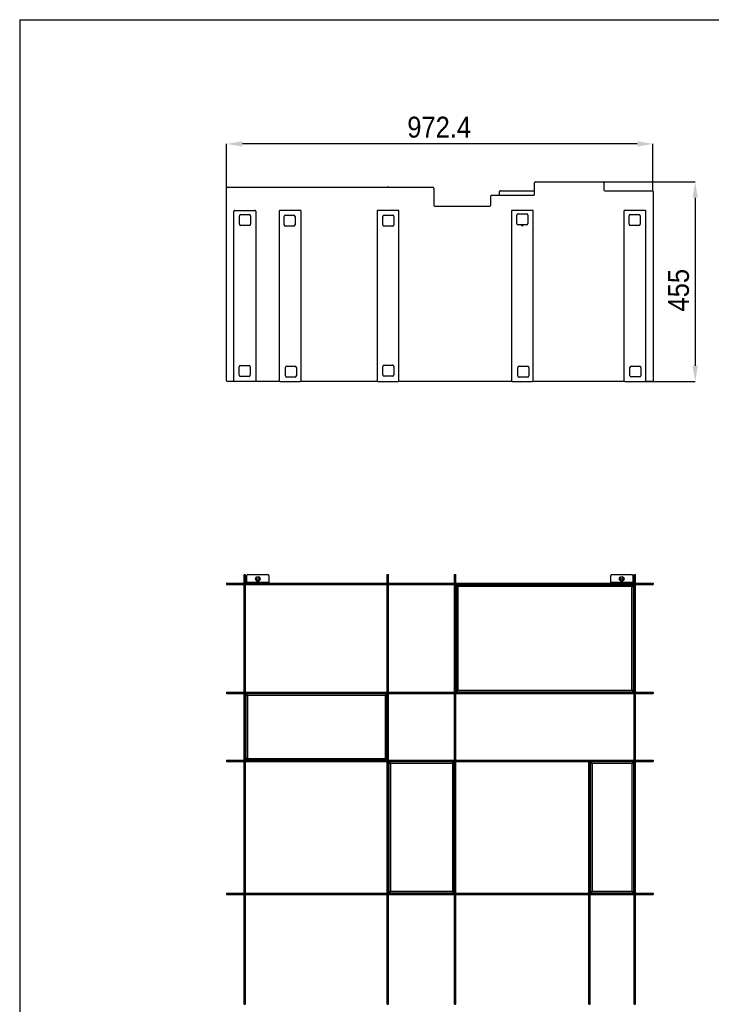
# Model space of a CAD drawing. Header units: millimetres. Extents: x 2576 to 14724, y 480 to 4785.
# Tile 3 of 7: x 8574 to 10151, y 2541 to 4785. Entities that reach past the tile are written whole.
import ezdxf

# ---------------------------------------------------------------- set-up
doc = ezdxf.new("R2010")
doc.units = ezdxf.units.MM
doc.header["$LTSCALE"] = 18
doc.header["$PDSIZE"] = -1
doc.linetypes.add('SLD-Solido', pattern=[0])
doc.layers.add('QUOTE', color=1, linetype='SLD-Solido')
doc.layers.add('SCHIZZI', color=9, linetype='Continuous')
doc.styles.add('SLDTEXTSTYLE0', font='GOTHIC.TTF', dxfattribs={"width": 0.913})
doc.dimstyles.new('SLDDIMSTYLE0', dxfattribs={"dimtxt": 47.625, "dimasz": 36, "dimexe": 0, "dimexo": 0.0625, "dimgap": 11.90625, "dimtad": 1, "dimdec": 1, "dimrnd": 1e-09, "dimzin": 12, "dimdsep": 46, "dimtxsty": 'SLDTEXTSTYLE0', "dimsah": 1, "dimcen": 0.09, "dimadec": 0, "dimazin": 3, "dimtfac": 1, "dimtdec": 1, "dimtofl": 0, "dimtmove": 0, "dimatfit": 3, "dimfxl": 1, "dimfrac": 2, "dimtolj": 1, "dimtzin": 12, "dimarcsym": 0})

# ---------------------------------------------------------------- blocks, each defined once
blk = doc.blocks.new('_D_1')
at = {"layer": 'Defpoints', "color": 0, "transparency": 16777216}
for p in [(9045.9, 4502.1), (9045.9, 4401.2), (10018.3, 4393.4)]:
    blk.add_point(p, dxfattribs=at)
at = {"layer": 'QUOTE', "color": 0, "lineweight": -2, "transparency": 16777216}
for p, q in [((9045.9, 4401.3), (9045.9, 4502.1)), ((9982.3, 4502.1), (9081.9, 4502.1)), ((10018.3, 4393.4), (10018.3, 4502.1))]:
    blk.add_line(p, q, dxfattribs=at)
at = {"layer": 'QUOTE', "color": 0, "transparency": 16777216}
for points in [[(9081.9, 4508.1), (9081.9, 4496.1), (9045.9, 4502.1)], [(9982.3, 4508.1), (9982.3, 4496.1), (10018.3, 4502.1)]]:
    blk.add_solid(points, dxfattribs=at)
at = {"layer": 'QUOTE', "color": 0, "transparency": 16777216, "insert": (9530.7, 4564.1), "char_height": 47.62, "attachment_point": 2, "style": 'SLDTEXTSTYLE0'}
blk.add_mtext('\\A1;972.4', dxfattribs=at)
blk = doc.blocks.new('_D_2')
at = {"layer": 'Defpoints', "color": 0, "transparency": 16777216}
for p in [(9904.4, 4415.4), (9999.7, 3960.4), (10114.6, 3960.4)]:
    blk.add_point(p, dxfattribs=at)
at = {"layer": 'QUOTE', "color": 0, "lineweight": -2, "transparency": 16777216}
for p, q in [((9904.5, 4415.4), (10114.6, 4415.4)), ((10114.6, 4379.4), (10114.6, 3996.4)), ((9999.8, 3960.4), (10114.6, 3960.4))]:
    blk.add_line(p, q, dxfattribs=at)
at = {"layer": 'QUOTE', "color": 0, "transparency": 16777216}
for points in [[(10108.6, 4379.4), (10120.6, 4379.4), (10114.6, 4415.4)], [(10108.6, 3996.4), (10120.6, 3996.4), (10114.6, 3960.4)]]:
    blk.add_solid(points, dxfattribs=at)
at = {"layer": 'QUOTE', "color": 0, "transparency": 16777216, "insert": (10052.6, 4168.6), "char_height": 47.62, "attachment_point": 2, "rotation": 90, "style": 'SLDTEXTSTYLE0'}
blk.add_mtext('\\A1;455', dxfattribs=at)

msp = doc.modelspace()

# ---------------------------------------------------------------- linework, layer by layer
for p, q in [((9045.93, 3962.37), (9045.93, 4401.2)), ((9047.93, 4403.2), (9516.33, 4403.2)), ((9415.43, 4403.28), (9412.43, 4403.28)), ((9412.43, 4403.28), (9415.43, 4403.28)), ((9412.43, 4403.2), (9412.43, 4403.28)), ((9412.43, 4403.28), (9412.43, 4403.28)), ((9415.43, 4403.2), (9415.43, 4403.28)), ((9415.43, 4403.28), (9415.43, 4403.28)), ((9518.33, 4401.2), (9518.33, 4362.37)), ((9748.33, 4387.37), (9748.33, 4413.37)), ((9750.33, 4415.37), (9904.41, 4415.37)), ((9906.41, 4413.37), (9906.41, 4397.37)), ((9648.33, 4362.37), (9648.33, 4383.37)), ((9650.33, 4385.37), (9746.33, 4385.37)), ((9668.58, 4385.37), (9668.59, 4393.37)), ((9670.59, 4395.37), (9748.33, 4395.37)), ((9908.41, 4395.37), (10016.33, 4395.37)), ((10018.33, 4393.37), (10018.33, 3962.37)), ((9520.33, 4360.37), (9646.33, 4360.37)), ((9062.53, 3962.37), (9062.53, 4348.55)), ((9064.53, 4350.55), (9110.53, 4350.55)), ((9075.37, 4319.12), (9075.37, 4338.12)), ((9078.37, 4341.12), (9097.37, 4341.12)), ((9100.37, 4338.12), (9100.37, 4319.12)), ((9112.53, 4348.55), (9112.53, 3962.37)), ((9165.61, 4348.55), (9165.61, 3962.37)), ((9213.61, 4350.55), (9167.61, 4350.55)), ((9176.92, 4317.68), (9176.92, 4336.68)), ((9179.92, 4339.68), (9198.92, 4339.68)), ((9189.11, 4351.17), (9192.11, 4351.17)), ((9189.11, 4350.55), (9189.11, 4351.17)), ((9192.11, 4350.55), (9192.11, 4351.17)), ((9201.92, 4336.68), (9201.92, 4317.68)), ((9215.61, 3962.37), (9215.61, 4348.55)), ((9388.93, 4348.55), (9388.93, 3962.37)), ((9436.93, 4350.55), (9390.93, 4350.55)), ((9402.09, 4317.74), (9402.09, 4336.74)), ((9405.09, 4339.74), (9424.09, 4339.74)), ((9427.09, 4336.74), (9427.09, 4317.74)), ((9438.93, 3962.37), (9438.93, 4348.55)), ((9695.33, 4348.55), (9695.33, 3962.37)), ((9743.33, 4350.55), (9697.33, 4350.55)), ((9707.81, 4320.45), (9707.81, 4339.45)), ((9710.81, 4342.45), (9729.81, 4342.45)), ((9732.81, 4339.45), (9732.81, 4320.45)), ((9745.33, 3962.37), (9745.33, 4348.55)), ((9951.73, 4348.55), (9951.73, 3962.37)), ((9999.73, 4350.55), (9953.73, 4350.55)), ((9964.08, 4318.91), (9964.08, 4337.91)), ((9967.08, 4340.91), (9986.08, 4340.91)), ((9989.08, 4337.91), (9989.08, 4318.91)), ((10001.73, 3962.37), (10001.73, 4348.55)), ((9097.37, 4316.12), (9078.37, 4316.12)), ((9198.92, 4314.68), (9179.92, 4314.68)), ((9424.09, 4314.74), (9405.09, 4314.74)), ((9729.81, 4317.45), (9710.81, 4317.45)), ((9718.73, 4317.45), (9718.73, 4316.45)), ((9718.73, 4316.45), (9721.93, 4316.45)), ((9718.83, 4316.55), (9718.83, 4317.45)), ((9718.83, 4316.55), (9721.83, 4316.55)), ((9718.83, 4316.45), (9718.83, 4316.55)), ((9721.83, 4316.55), (9721.83, 4317.45)), ((9721.83, 4316.45), (9721.83, 4316.55)), ((9721.93, 4316.45), (9721.93, 4317.45)), ((9986.08, 4315.91), (9967.08, 4315.91)), ((9077.76, 3997.21), (9096.76, 3997.21)), ((9183, 3995.25), (9202, 3995.25)), ((9402.2, 3975.76), (9402.2, 3994.76)), ((9405.2, 3997.76), (9424.2, 3997.76)), ((9427.2, 3994.76), (9427.2, 3975.76)), ((9713.25, 3995.36), (9732.25, 3995.36)), ((9968.85, 3995.79), (9987.85, 3995.79)), ((9074.76, 3975.21), (9074.76, 3994.21)), ((9096.76, 3972.21), (9077.76, 3972.21)), ((9099.76, 3994.21), (9099.76, 3975.21)), ((9180, 3973.25), (9180, 3992.25)), ((9205, 3992.25), (9205, 3973.25)), ((9424.2, 3972.76), (9405.2, 3972.76)), ((9710.25, 3973.36), (9710.25, 3992.36)), ((9735.25, 3992.36), (9735.25, 3973.36)), ((9965.85, 3973.79), (9965.85, 3992.79)), ((9990.85, 3992.79), (9990.85, 3973.79)), ((9064.53, 3960.37), (9047.93, 3960.37)), ((9110.53, 3960.37), (9064.53, 3960.37)), ((9167.61, 3960.37), (9110.53, 3960.37)), ((9167.61, 3960.37), (9213.61, 3960.37)), ((9202, 3970.25), (9183, 3970.25)), ((9390.93, 3960.37), (9213.61, 3960.37)), ((9390.93, 3960.37), (9436.93, 3960.37)), ((9697.33, 3960.37), (9436.93, 3960.37)), ((9697.33, 3960.37), (9743.33, 3960.37)), ((9732.25, 3970.36), (9713.25, 3970.36)), ((9953.73, 3960.37), (9743.33, 3960.37)), ((9953.73, 3960.37), (9999.73, 3960.37)), ((9987.85, 3970.79), (9968.85, 3970.79)), ((10016.33, 3960.37), (9999.73, 3960.37)), ((9086.03, 3520.73), (9089.03, 3520.73)), ((9086.03, 3518.73), (9086.03, 3520.73)), ((9086.03, 3518.73), (9089.03, 3518.73)), ((9086.03, 3500.8), (9086.03, 3518.73)), ((9086.03, 3500.8), (9089.03, 3500.8)), ((9086.03, 3500.6), (9086.03, 3500.8)), ((9089.03, 3518.73), (9089.03, 3520.73)), ((9089.03, 3500.8), (9089.03, 3518.73)), ((9089.03, 3500.6), (9089.03, 3500.8)), ((9092.23, 3502.1), (9092.23, 3518.6)), ((9142.23, 3502.1), (9092.23, 3502.1)), ((9092.23, 3502.1), (9092.23, 3500.6)), ((9094.23, 3520.6), (9140.23, 3520.6)), ((9142.23, 3518.6), (9142.23, 3502.1)), ((9142.23, 3500.6), (9142.23, 3502.1)), ((9412.43, 3520.73), (9415.43, 3520.73)), ((9412.43, 3518.73), (9412.43, 3520.73)), ((9412.43, 3518.73), (9415.43, 3518.73)), ((9412.43, 3500.7), (9412.43, 3518.73)), ((9415.43, 3518.73), (9415.43, 3520.73)), ((9415.43, 3500.7), (9415.43, 3518.73)), ((9565.63, 3520.73), (9568.63, 3520.73)), ((9565.63, 3518.73), (9565.63, 3520.73)), ((9565.63, 3518.73), (9568.63, 3518.73)), ((9565.63, 3500.8), (9565.63, 3518.73)), ((9565.63, 3500.8), (9568.63, 3500.8)), ((9565.63, 3500.6), (9565.63, 3500.8)), ((9568.63, 3518.73), (9568.63, 3520.73)), ((9568.63, 3500.8), (9568.63, 3518.73)), ((9568.63, 3500.6), (9568.63, 3500.8)), ((9922.03, 3502.1), (9922.03, 3518.6)), ((9922.03, 3502.1), (9922.03, 3500.6)), ((9972.03, 3502.1), (9922.03, 3502.1)), ((9924.03, 3520.6), (9970.03, 3520.6)), ((9972.03, 3518.6), (9972.03, 3502.1)), ((9972.03, 3500.6), (9972.03, 3502.1)), ((9975.23, 3520.73), (9978.23, 3520.73)), ((9975.23, 3518.73), (9975.23, 3520.73)), ((9975.23, 3518.73), (9978.23, 3518.73)), ((9975.23, 3500.8), (9975.23, 3518.73)), ((9975.23, 3500.8), (9978.23, 3500.8)), ((9975.23, 3500.6), (9975.23, 3500.8)), ((9978.23, 3518.73), (9978.23, 3520.73)), ((9978.23, 3500.8), (9978.23, 3518.73)), ((9978.23, 3500.6), (9978.23, 3500.8)), ((9045.93, 3500.6), (9045.93, 3497.6)), ((9045.93, 3500.6), (9047.93, 3500.6)), ((9045.93, 3497.6), (9047.93, 3497.6)), ((9047.93, 3500.6), (9047.93, 3497.6)), ((9047.93, 3500.6), (9155.84, 3500.6)), ((9047.93, 3497.6), (9155.84, 3497.6)), ((9086.03, 3497.4), (9086.03, 3497.6)), ((9086.03, 3497.4), (9089.03, 3497.4)), ((9086.03, 3252.43), (9086.03, 3497.4)), ((9089.03, 3497.4), (9089.03, 3497.6)), ((9089.03, 3252.43), (9089.03, 3497.4)), ((9155.84, 3500.6), (9155.84, 3497.6)), ((9155.84, 3500.6), (9157.84, 3500.6)), ((9155.84, 3497.6), (9157.84, 3497.6)), ((9157.84, 3500.6), (9157.84, 3497.6)), ((9157.84, 3500.6), (9159.84, 3500.6)), ((9157.84, 3497.6), (9159.84, 3497.6)), ((9159.84, 3500.6), (9159.84, 3497.6)), ((9159.84, 3500.6), (9313.93, 3500.6)), ((9159.84, 3497.6), (9313.93, 3497.6)), ((9313.93, 3500.6), (9313.93, 3497.6)), ((9313.93, 3500.6), (9315.93, 3500.6)), ((9313.93, 3497.6), (9315.93, 3497.6)), ((9315.93, 3500.6), (9315.93, 3497.6)), ((9315.93, 3500.6), (9317.93, 3500.6)), ((9315.93, 3497.6), (9317.93, 3497.6)), ((9317.93, 3500.6), (9317.93, 3497.6)), ((9317.93, 3500.6), (9413.93, 3500.6)), ((9317.93, 3497.6), (9413.93, 3497.6)), ((9412.43, 3500.7), (9415.43, 3500.7)), ((9412.43, 3500.6), (9412.43, 3500.7)), ((9412.43, 3497.5), (9412.43, 3497.6)), ((9412.43, 3497.5), (9415.43, 3497.5)), ((9412.43, 3252.43), (9412.43, 3497.5)), ((9413.93, 3500.6), (9413.93, 3497.6)), ((9413.93, 3500.6), (9415.93, 3500.6)), ((9413.93, 3497.6), (9415.93, 3497.6)), ((9415.43, 3500.6), (9415.43, 3500.7)), ((9415.43, 3497.5), (9415.43, 3497.6)), ((9415.43, 3252.43), (9415.43, 3497.5)), ((9415.93, 3500.6), (9415.93, 3497.6)), ((9415.93, 3500.6), (9417.93, 3500.6)), ((9415.93, 3497.6), (9417.93, 3497.6)), ((9417.93, 3500.6), (9417.93, 3497.6)), ((9417.93, 3500.6), (9543.93, 3500.6)), ((9417.93, 3497.6), (9543.93, 3497.6)), ((9543.93, 3500.6), (9543.93, 3497.6)), ((9543.93, 3500.6), (9545.93, 3500.6)), ((9543.93, 3497.6), (9545.93, 3497.6)), ((9545.93, 3500.6), (9545.93, 3497.6)), ((9545.93, 3500.6), (9546.05, 3500.6)), ((9545.93, 3497.6), (9546.05, 3497.6)), ((9546.05, 3500.6), (9546.05, 3497.6)), ((9546.05, 3500.6), (9548.05, 3500.6)), ((9546.05, 3497.6), (9548.05, 3497.6)), ((9548.05, 3500.6), (9548.05, 3497.6)), ((9548.05, 3500.6), (10016.32, 3500.6)), ((9548.05, 3497.6), (10016.32, 3497.6)), ((9565.63, 3497.4), (9565.63, 3497.6)), ((9565.63, 3497.4), (9568.63, 3497.4)), ((9565.63, 3252.43), (9565.63, 3497.4)), ((9568.63, 3497.4), (9568.63, 3497.6)), ((9568.63, 3252.43), (9568.63, 3497.4)), ((9973.93, 3496.52), (9569.93, 3496.52)), ((9569.93, 3496.52), (9569.93, 3494.52)), ((9569.93, 3494.42), (9570.69, 3494.42)), ((9569.93, 3494.42), (9569.93, 3255.42)), ((9970.43, 3493.02), (9573.43, 3493.02)), ((9573.43, 3493.02), (9573.43, 3256.82)), ((9970.43, 3256.82), (9970.43, 3493.02)), ((9973.93, 3494.42), (9973.39, 3494.42)), ((9973.93, 3496.52), (9973.93, 3494.52)), ((9973.93, 3255.42), (9973.93, 3494.42)), ((9975.23, 3497.4), (9975.23, 3497.6)), ((9975.23, 3497.4), (9978.23, 3497.4)), ((9975.23, 3252.41), (9975.23, 3497.4)), ((9978.23, 3497.4), (9978.23, 3497.6)), ((9978.23, 3252.41), (9978.23, 3497.4)), ((10016.32, 3500.6), (10016.32, 3497.6)), ((10016.32, 3500.6), (10018.32, 3500.6)), ((10016.32, 3497.6), (10018.32, 3497.6)), ((10018.32, 3500.6), (10018.32, 3497.6)), ((10018.32, 3500.6), (10018.33, 3500.6)), ((10018.32, 3497.6), (10018.33, 3497.6)), ((10018.33, 3500.6), (10018.33, 3497.6)), ((9569.93, 3255.42), (9570.46, 3255.42)), ((9569.93, 3253.32), (9569.93, 3255.32)), ((9573.43, 3256.82), (9970.43, 3256.82)), ((9973.93, 3255.42), (9973.16, 3255.42)), ((9973.93, 3253.32), (9973.93, 3255.32)), ((9045.93, 3252.23), (9045.93, 3249.23)), ((9045.93, 3252.23), (9047.93, 3252.23)), ((9045.93, 3249.23), (9047.93, 3249.23)), ((9047.93, 3252.23), (9047.93, 3249.23)), ((9047.93, 3252.23), (9393.67, 3252.23)), ((9047.93, 3249.23), (9393.67, 3249.23)), ((9086.03, 3252.43), (9089.03, 3252.43)), ((9086.03, 3252.23), (9086.03, 3252.43)), ((9086.03, 3249.03), (9086.03, 3249.23)), ((9086.03, 3249.03), (9089.03, 3249.03)), ((9086.03, 3097.6), (9086.03, 3249.03)), ((9089.03, 3252.23), (9089.03, 3252.43)), ((9089.03, 3249.03), (9089.03, 3249.23)), ((9089.03, 3097.6), (9089.03, 3249.03)), ((9090.03, 3248.57), (9090.03, 3246.57)), ((9411.43, 3248.57), (9090.03, 3248.57)), ((9090.03, 3246.47), (9090.79, 3246.47)), ((9090.03, 3246.47), (9090.03, 3100.17)), ((9093.53, 3245.07), (9093.53, 3101.57)), ((9407.93, 3245.07), (9093.53, 3245.07)), ((9393.67, 3252.23), (9393.67, 3249.23)), ((9393.67, 3252.23), (9395.67, 3252.23)), ((9393.67, 3249.23), (9395.67, 3249.23)), ((9395.67, 3252.23), (9395.67, 3249.23)), ((9395.67, 3252.23), (9397.67, 3252.23)), ((9395.67, 3249.23), (9397.67, 3249.23)), ((9397.67, 3252.23), (9397.67, 3249.23)), ((9397.67, 3252.23), (9873.13, 3252.23)), ((9397.67, 3249.23), (9873.13, 3249.23)), ((9407.93, 3101.57), (9407.93, 3245.07)), ((9411.43, 3246.47), (9410.72, 3246.47)), ((9411.43, 3248.57), (9411.43, 3246.57)), ((9411.43, 3100.17), (9411.43, 3246.47)), ((9412.43, 3252.43), (9415.43, 3252.43)), ((9412.43, 3252.23), (9412.43, 3252.43)), ((9412.43, 3249.03), (9412.43, 3249.23)), ((9412.43, 3249.03), (9415.43, 3249.03)), ((9412.43, 3097.6), (9412.43, 3249.03)), ((9415.43, 3252.23), (9415.43, 3252.43)), ((9415.43, 3249.03), (9415.43, 3249.23)), ((9415.43, 3097.6), (9415.43, 3249.03)), ((9565.63, 3252.43), (9568.63, 3252.43)), ((9565.63, 3252.23), (9565.63, 3252.43)), ((9565.63, 3249.03), (9565.63, 3249.23)), ((9565.63, 3249.03), (9568.63, 3249.03)), ((9565.63, 3097.6), (9565.63, 3249.03)), ((9568.63, 3252.23), (9568.63, 3252.43)), ((9568.63, 3249.03), (9568.63, 3249.23)), ((9568.63, 3097.6), (9568.63, 3249.03)), ((9569.93, 3253.32), (9973.93, 3253.32)), ((9873.13, 3252.23), (9873.13, 3249.23)), ((9873.13, 3252.23), (9875.13, 3252.23)), ((9873.13, 3249.23), (9875.13, 3249.23)), ((9875.13, 3252.23), (9875.13, 3249.23)), ((9875.13, 3252.23), (9877.13, 3252.23)), ((9875.13, 3249.23), (9877.13, 3249.23)), ((9877.13, 3252.23), (9877.13, 3249.23)), ((9877.13, 3252.23), (10016.32, 3252.23)), ((9877.13, 3249.23), (10016.32, 3249.23)), ((9975.23, 3252.41), (9978.23, 3252.41)), ((9975.23, 3252.23), (9975.23, 3252.41)), ((9975.23, 3249.01), (9975.23, 3249.23)), ((9975.23, 3249.01), (9978.23, 3249.01)), ((9975.23, 3097.6), (9975.23, 3249.01)), ((9978.23, 3252.23), (9978.23, 3252.41)), ((9978.23, 3249.01), (9978.23, 3249.23)), ((9978.23, 3097.6), (9978.23, 3249.01)), ((10016.32, 3252.23), (10016.32, 3249.23)), ((10016.32, 3252.23), (10018.32, 3252.23)), ((10016.32, 3249.23), (10018.32, 3249.23)), ((10018.32, 3252.23), (10018.32, 3249.23)), ((10018.32, 3252.23), (10018.33, 3252.23)), ((10018.32, 3249.23), (10018.33, 3249.23)), ((10018.33, 3252.23), (10018.33, 3249.23)), ((9045.93, 3097.4), (9045.93, 3094.4)), ((9045.93, 3097.4), (9047.93, 3097.4)), ((9047.93, 3097.4), (9047.93, 3094.4)), ((9047.93, 3097.4), (9083.93, 3097.4)), ((9083.93, 3097.4), (9083.93, 3094.4)), ((9083.93, 3097.4), (9085.93, 3097.4)), ((9085.93, 3097.4), (9085.93, 3094.4)), ((9085.93, 3097.4), (9087.93, 3097.4)), ((9086.03, 3097.6), (9089.03, 3097.6)), ((9086.03, 3097.4), (9086.03, 3097.6)), ((9087.93, 3097.4), (9087.93, 3094.4)), ((9087.93, 3097.4), (9237.13, 3097.4)), ((9089.03, 3097.4), (9089.03, 3097.6)), ((9090.03, 3100.17), (9090.8, 3100.17)), ((9090.03, 3098.07), (9090.03, 3100.07)), ((9090.03, 3098.07), (9411.43, 3098.07)), ((9093.53, 3101.57), (9407.93, 3101.57)), ((9237.13, 3097.4), (9237.13, 3094.4)), ((9237.13, 3097.4), (9239.13, 3097.4)), ((9239.13, 3097.4), (9239.13, 3094.4)), ((9239.13, 3097.4), (9241.13, 3097.4)), ((9241.13, 3097.4), (9241.13, 3094.4)), ((9241.13, 3097.4), (9393.67, 3097.4)), ((9393.67, 3097.4), (9393.67, 3094.4)), ((9393.67, 3097.4), (9395.67, 3097.4)), ((9395.67, 3097.4), (9395.67, 3094.4)), ((9395.67, 3097.4), (9397.67, 3097.4)), ((9397.67, 3097.4), (9397.67, 3094.4)), ((9397.67, 3097.4), (9873.13, 3097.4)), ((9411.43, 3100.17), (9410.66, 3100.17)), ((9411.43, 3098.07), (9411.43, 3100.07)), ((9412.43, 3097.6), (9415.43, 3097.6)), ((9412.43, 3097.4), (9412.43, 3097.6)), ((9415.43, 3097.4), (9415.43, 3097.6)), ((9565.63, 3097.6), (9568.63, 3097.6)), ((9565.63, 3097.4), (9565.63, 3097.6)), ((9568.63, 3097.4), (9568.63, 3097.6)), ((9873.13, 3097.4), (9873.13, 3094.4)), ((9873.13, 3097.4), (9875.13, 3097.4)), ((9875.13, 3097.4), (9875.13, 3094.4)), ((9875.13, 3097.4), (9877.12, 3097.4)), ((9877.12, 3097.4), (9877.12, 3094.4)), ((9877.12, 3097.4), (10016.33, 3097.4)), ((9975.23, 3097.6), (9978.23, 3097.6)), ((9975.23, 3097.4), (9975.23, 3097.6)), ((9978.23, 3097.4), (9978.23, 3097.6)), ((10016.33, 3097.4), (10016.33, 3094.4)), ((10016.33, 3097.4), (10018.33, 3097.4)), ((10018.33, 3097.4), (10018.33, 3094.4)), ((9045.93, 3094.4), (9047.93, 3094.4)), ((9047.93, 3094.4), (9083.93, 3094.4)), ((9083.93, 3094.4), (9085.93, 3094.4)), ((9085.93, 3094.4), (9087.93, 3094.4)), ((9086.03, 3094.2), (9086.03, 3094.4)), ((9086.03, 3094.2), (9089.03, 3094.2)), ((9086.03, 2794.4), (9086.03, 3094.2)), ((9087.93, 3094.4), (9237.13, 3094.4)), ((9089.03, 3094.2), (9089.03, 3094.4)), ((9089.03, 2794.4), (9089.03, 3094.2)), ((9237.13, 3094.4), (9239.13, 3094.4)), ((9239.13, 3094.4), (9241.13, 3094.4)), ((9241.13, 3094.4), (9393.67, 3094.4)), ((9393.67, 3094.4), (9395.67, 3094.4)), ((9395.67, 3094.4), (9397.67, 3094.4)), ((9397.67, 3094.4), (9873.13, 3094.4)), ((9412.43, 3094.2), (9412.43, 3094.4)), ((9412.43, 3094.2), (9415.43, 3094.2)), ((9412.43, 2794.4), (9412.43, 3094.2)), ((9415.43, 3094.2), (9415.43, 3094.4)), ((9415.43, 2794.4), (9415.43, 3094.2)), ((9416.03, 3093.55), (9418.03, 3093.55)), ((9416.03, 3093.55), (9416.03, 2795.05)), ((9418.13, 3093.55), (9418.13, 3092.79)), ((9562.93, 3093.55), (9418.13, 3093.55)), ((9419.53, 3090.05), (9419.53, 2798.55)), ((9561.53, 3090.05), (9419.53, 3090.05)), ((9561.53, 2798.55), (9561.53, 3090.05)), ((9562.93, 3093.55), (9562.93, 3092.88)), ((9565.03, 3093.55), (9563.03, 3093.55)), ((9565.03, 2795.05), (9565.03, 3093.55)), ((9565.63, 3094.2), (9565.63, 3094.4)), ((9565.63, 3094.2), (9568.63, 3094.2)), ((9565.63, 2794.4), (9565.63, 3094.2)), ((9568.63, 3094.2), (9568.63, 3094.4)), ((9568.63, 2794.4), (9568.63, 3094.2)), ((9872.15, 3094.3), (9875.15, 3094.3)), ((9872.15, 2794.4), (9872.15, 3094.3)), ((9873.13, 3094.4), (9875.13, 3094.4)), ((9875.13, 3094.4), (9877.12, 3094.4)), ((9875.15, 2794.4), (9875.15, 3094.3)), ((9875.74, 3093.55), (9877.74, 3093.55)), ((9875.74, 3093.55), (9875.74, 2795.05)), ((9877.12, 3094.4), (10016.33, 3094.4)), ((9877.84, 3093.55), (9877.84, 3092.74)), ((9972.54, 3093.55), (9877.84, 3093.55)), ((9971.14, 3090.05), (9879.24, 3090.05)), ((9879.24, 3090.05), (9879.24, 2798.55)), ((9971.14, 2798.55), (9971.14, 3090.05)), ((9972.54, 3093.55), (9972.54, 3092.79)), ((9974.64, 3093.55), (9972.64, 3093.55)), ((9974.64, 2795.05), (9974.64, 3093.55)), ((9975.23, 3094.2), (9975.23, 3094.4)), ((9975.23, 3094.2), (9978.23, 3094.2)), ((9975.23, 3092.2), (9975.23, 3094.2)), ((9975.23, 3092.2), (9978.23, 3092.2)), ((9975.23, 2794.4), (9975.23, 3092.2)), ((9978.23, 3094.2), (9978.23, 3094.4)), ((9978.23, 3092.2), (9978.23, 3094.2)), ((9978.23, 2794.4), (9978.23, 3092.2)), ((10016.33, 3094.4), (10018.33, 3094.4)), ((9045.93, 2794.2), (9045.93, 2791.2)), ((9045.93, 2794.2), (9047.93, 2794.2)), ((9045.93, 2791.2), (9047.93, 2791.2)), ((9047.93, 2794.2), (9047.93, 2791.2)), ((9047.93, 2794.2), (9160.85, 2794.2)), ((9047.93, 2791.2), (9160.85, 2791.2)), ((9086.03, 2794.4), (9089.03, 2794.4)), ((9086.03, 2794.2), (9086.03, 2794.4)), ((9086.03, 2791), (9086.03, 2791.2)), ((9086.03, 2791), (9089.03, 2791)), ((9086.03, 2541.2), (9086.03, 2791)), ((9089.03, 2794.2), (9089.03, 2794.4)), ((9089.03, 2791), (9089.03, 2791.2)), ((9089.03, 2541.2), (9089.03, 2791)), ((9160.85, 2794.2), (9160.85, 2791.2)), ((9160.85, 2794.2), (9162.85, 2794.2)), ((9160.85, 2791.2), (9162.85, 2791.2)), ((9162.85, 2794.2), (9162.85, 2791.2)), ((9162.85, 2794.2), (9164.85, 2794.2)), ((9162.85, 2791.2), (9164.85, 2791.2)), ((9164.85, 2794.2), (9164.85, 2791.2)), ((9164.85, 2794.2), (9565.39, 2794.2)), ((9164.85, 2791.2), (9565.39, 2791.2)), ((9412.43, 2794.4), (9415.43, 2794.4)), ((9412.43, 2794.2), (9412.43, 2794.4)), ((9412.43, 2791), (9412.43, 2791.2)), ((9412.43, 2791), (9415.43, 2791)), ((9412.43, 2541.2), (9412.43, 2791)), ((9415.43, 2794.2), (9415.43, 2794.4)), ((9415.43, 2791), (9415.43, 2791.2)), ((9415.43, 2541.2), (9415.43, 2791)), ((9416.03, 2795.05), (9418.03, 2795.05)), ((9418.13, 2795.05), (9418.13, 2795.82)), ((9418.13, 2795.05), (9562.93, 2795.05)), ((9419.53, 2798.55), (9561.53, 2798.55)), ((9562.93, 2795.05), (9562.93, 2795.76)), ((9565.03, 2795.05), (9563.03, 2795.05)), ((9565.39, 2794.2), (9565.39, 2791.2)), ((9565.39, 2794.2), (9567.39, 2794.2)), ((9565.39, 2791.2), (9567.39, 2791.2)), ((9565.63, 2794.4), (9568.63, 2794.4)), ((9565.63, 2794.2), (9565.63, 2794.4)), ((9565.63, 2791), (9565.63, 2791.2)), ((9565.63, 2541.1), (9565.63, 2791)), ((9565.63, 2791), (9568.63, 2791)), ((9567.39, 2794.2), (9567.39, 2791.2)), ((9567.39, 2794.2), (9569.35, 2794.2)), ((9567.39, 2791.2), (9569.35, 2791.2)), ((9568.63, 2794.2), (9568.63, 2794.4)), ((9568.63, 2791), (9568.63, 2791.2)), ((9568.63, 2541.1), (9568.63, 2791)), ((9569.35, 2794.2), (9569.35, 2791.2)), ((9569.35, 2794.2), (10016.33, 2794.2)), ((9569.35, 2791.2), (10016.33, 2791.2)), ((9872.15, 2794.4), (9875.15, 2794.4)), ((9872.15, 2794.2), (9872.15, 2794.4)), ((9872.15, 2791), (9872.15, 2791.2)), ((9872.15, 2791), (9875.15, 2791)), ((9872.15, 2541.2), (9872.15, 2791)), ((9875.15, 2794.2), (9875.15, 2794.4)), ((9875.15, 2791), (9875.15, 2791.2)), ((9875.15, 2541.2), (9875.15, 2791)), ((9875.74, 2795.05), (9877.74, 2795.05)), ((9877.84, 2795.05), (9877.84, 2795.82)), ((9877.84, 2795.05), (9972.54, 2795.05)), ((9879.24, 2798.55), (9971.14, 2798.55)), ((9972.54, 2795.05), (9972.54, 2795.76)), ((9974.64, 2795.05), (9972.64, 2795.05)), ((9975.23, 2794.4), (9978.23, 2794.4)), ((9975.23, 2794.2), (9975.23, 2794.4)), ((9975.23, 2791), (9975.23, 2791.2)), ((9975.23, 2791), (9978.23, 2791)), ((9975.23, 2789), (9975.23, 2791)), ((9975.23, 2789), (9978.23, 2789)), ((9975.23, 2541.2), (9975.23, 2789)), ((9978.23, 2794.2), (9978.23, 2794.4)), ((9978.23, 2791), (9978.23, 2791.2)), ((9978.23, 2789), (9978.23, 2791)), ((9978.23, 2541.2), (9978.23, 2789)), ((10016.33, 2794.2), (10016.33, 2791.2)), ((10016.33, 2794.2), (10018.33, 2794.2)), ((10016.33, 2791.2), (10018.33, 2791.2)), ((10018.33, 2794.2), (10018.33, 2791.2)), ((9086.03, 2541.2), (9089.03, 2541.2)), ((9086.03, 2541), (9086.03, 2541.2)), ((9089.03, 2541), (9089.03, 2541.2)), ((9412.43, 2541.2), (9415.43, 2541.2)), ((9412.43, 2541), (9412.43, 2541.2)), ((9415.43, 2541), (9415.43, 2541.2)), ((9565.63, 2541.1), (9568.63, 2541.1)), ((9872.15, 2541.2), (9875.15, 2541.2)), ((9872.15, 2541), (9872.15, 2541.2)), ((9875.15, 2541), (9875.15, 2541.2)), ((9975.23, 2541.2), (9978.23, 2541.2)), ((9975.23, 2541), (9975.23, 2541.2)), ((9978.23, 2541), (9978.23, 2541.2))]:
    msp.add_line(p, q)
at = {"flags": 128}
for points in [[(9407.93, 3245.07), (9407.93, 3245.07)], [(9561.53, 2798.55), (9561.53, 2798.55)], [(9971.14, 2798.55), (9971.14, 2798.55)]]:
    msp.add_lwpolyline(points, dxfattribs=at)
for centre, radius in [((9117.23, 3510.6), 5.2), ((9117.23, 3510.6), 2.75), ((9947.03, 3510.6), 5.2), ((9947.03, 3510.6), 2.75)]:
    msp.add_circle(centre, radius)
for centre, radius, start, end in [((9047.93, 4401.2), 2, 90, 180), ((9516.33, 4401.2), 2, 0, 90), ((9750.33, 4413.37), 2, 90, 180), ((9904.41, 4413.37), 2, 0, 90), ((9650.33, 4383.37), 2, 90, 180), ((9670.59, 4393.37), 2, 90, 180), ((9746.33, 4387.37), 2, 270, 0), ((9908.41, 4397.37), 2, 180, 270), ((10016.33, 4393.37), 2, 0, 90), ((9520.33, 4362.37), 2, 180, 270), ((9646.33, 4362.37), 2, 270, 0), ((9064.53, 4348.55), 2, 90, 180), ((9078.37, 4338.12), 3, 90, 180), ((9097.37, 4338.12), 3, 0, 90), ((9110.53, 4348.55), 2, 0, 90), ((9167.61, 4348.55), 2, 90, 180), ((9179.92, 4336.68), 3, 90, 180), ((9198.92, 4336.68), 3, 0, 90), ((9213.61, 4348.55), 2, 0, 90), ((9390.93, 4348.55), 2, 90, 180), ((9405.09, 4336.74), 3, 90, 180), ((9424.09, 4336.74), 3, 0, 90), ((9436.93, 4348.55), 2, 0, 90), ((9697.33, 4348.55), 2, 90, 180), ((9710.81, 4339.45), 3, 90, 180), ((9729.81, 4339.45), 3, 0, 90), ((9743.33, 4348.55), 2, 0, 90), ((9953.73, 4348.55), 2, 90, 180), ((9967.08, 4337.91), 3, 90, 180), ((9986.08, 4337.91), 3, 0, 90), ((9999.73, 4348.55), 2, 0, 90), ((9078.37, 4319.12), 3, 180, 270), ((9097.37, 4319.12), 3, 270, 0), ((9179.92, 4317.68), 3, 180, 270), ((9198.92, 4317.68), 3, 270, 0), ((9405.09, 4317.74), 3, 180, 270), ((9424.09, 4317.74), 3, 270, 0), ((9710.81, 4320.45), 3, 180, 270), ((9729.81, 4320.45), 3, 270, 0), ((9967.08, 4318.91), 3, 180, 270), ((9986.08, 4318.91), 3, 270, 0), ((9077.76, 3994.21), 3, 90, 180), ((9096.76, 3994.21), 3, 0, 90), ((9183, 3992.25), 3, 90, 180), ((9202, 3992.25), 3, 0, 90), ((9405.2, 3994.76), 3, 90, 180), ((9424.2, 3994.76), 3, 0, 90), ((9713.25, 3992.36), 3, 90, 180), ((9732.25, 3992.36), 3, 0, 90), ((9968.85, 3992.79), 3, 90, 180), ((9987.85, 3992.79), 3, 0, 90), ((9077.76, 3975.21), 3, 180, 270), ((9096.76, 3975.21), 3, 270, 0), ((9183, 3973.25), 3, 180, 270), ((9202, 3973.25), 3, 270, 0), ((9405.2, 3975.76), 3, 180, 270), ((9424.2, 3975.76), 3, 270, 0), ((9713.25, 3973.36), 3, 180, 270), ((9732.25, 3973.36), 3, 270, 0), ((9968.85, 3973.79), 3, 180, 270), ((9987.85, 3973.79), 3, 270, 0), ((9047.93, 3962.37), 2, 180, 270), ((9064.53, 3962.37), 2, 180, 270), ((9110.53, 3962.37), 2, 270, 0), ((9167.61, 3962.37), 2, 180, 270), ((9213.61, 3962.37), 2, 270, 0), ((9390.93, 3962.37), 2, 180, 270), ((9436.93, 3962.37), 2, 270, 0), ((9697.33, 3962.37), 2, 180, 270), ((9743.33, 3962.37), 2, 270, 0), ((9953.73, 3962.37), 2, 180, 270), ((9999.73, 3962.37), 2, 270, 0), ((10016.33, 3962.37), 2, 270, 0), ((9094.23, 3518.6), 2, 90, 180), ((9140.23, 3518.6), 2, 0, 90), ((9924.03, 3518.6), 2, 90, 180), ((9970.03, 3518.6), 2, 0, 90)]:
    msp.add_arc(centre, radius, start, end)
for points, knots in [([(9573.43, 3493.02), (9573.13, 3493.49), (9572.53, 3494.42), (9571.64, 3495.59), (9570.77, 3496.38), (9570.2, 3496.47), (9569.93, 3496.52)], [0, 0, 0, 0, 0.2546787, 0.5095705, 0.7644635, 1, 1, 1, 1]), ([(9573.43, 3493.02), (9573, 3493.3), (9572.13, 3493.89), (9570.96, 3494.44), (9570.22, 3494.5), (9569.93, 3494.52)], [0, 0, 0, 0, 0.3613678, 0.7479884, 1, 1, 1, 1]), ([(9572.66, 3493.51), (9572.72, 3493.46), (9572.94, 3493.3), (9573.22, 3493.14), (9573.43, 3493.02)], [0, 0, 0, 0, 0.2871429, 1, 1, 1, 1]), ([(9973.93, 3496.52), (9973.63, 3496.47), (9973.03, 3496.36), (9972.14, 3495.52), (9971.27, 3494.35), (9970.7, 3493.45), (9970.43, 3493.02)], [0, 0, 0, 0, 0.2546813, 0.5095731, 0.7644661, 1, 1, 1, 1]), ([(9973.93, 3494.52), (9973.5, 3494.47), (9972.63, 3494.37), (9971.46, 3493.71), (9970.72, 3493.22), (9970.43, 3493.02)], [0, 0, 0, 0, 0.3613678, 0.7479884, 1, 1, 1, 1]), ([(9970.43, 3493.02), (9970.63, 3493.14), (9970.97, 3493.33), (9971.23, 3493.53), (9971.34, 3493.61)], [0, 0, 0, 0, 0.5889975, 1, 1, 1, 1]), ([(9569.93, 3255.32), (9570.35, 3255.37), (9571.22, 3255.47), (9572.39, 3256.13), (9573.13, 3256.62), (9573.43, 3256.82)], [0, 0, 0, 0, 0.3613678, 0.7479884, 1, 1, 1, 1]), ([(9569.93, 3253.32), (9570.22, 3253.37), (9570.82, 3253.48), (9571.71, 3254.32), (9572.58, 3255.49), (9573.15, 3256.39), (9573.43, 3256.82)], [0, 0, 0, 0, 0.2546813, 0.5095731, 0.7644661, 1, 1, 1, 1]), ([(9573.43, 3256.82), (9573.23, 3256.7), (9572.89, 3256.5), (9572.62, 3256.31), (9572.51, 3256.23)], [0, 0, 0, 0, 0.5889975, 1, 1, 1, 1]), ([(9971.37, 3256.21), (9971.23, 3256.31), (9970.95, 3256.51), (9970.6, 3256.72), (9970.43, 3256.82)], [0, 0, 0, 0, 0.4987333, 1, 1, 1, 1]), ([(9973.93, 3255.42), (9973.9, 3255.5), (9973.84, 3255.69), (9973.3, 3255.98), (9972.41, 3256.29), (9971.39, 3256.57), (9970.71, 3256.75), (9970.43, 3256.82)], [0, 0, 0, 0, 0.1820234, 0.4035367, 0.6250653, 0.8465939, 1, 1, 1, 1]), ([(9093.53, 3245.07), (9093.23, 3245.54), (9092.63, 3246.47), (9091.74, 3247.64), (9090.87, 3248.43), (9090.3, 3248.52), (9090.03, 3248.57)], [0, 0, 0, 0, 0.2546787, 0.5095705, 0.7644635, 1, 1, 1, 1]), ([(9093.53, 3245.07), (9093.32, 3245.21), (9092.9, 3245.49), (9092.25, 3245.89), (9091.59, 3246.23), (9090.84, 3246.51), (9090.32, 3246.55), (9090.03, 3246.57)], [0, 0, 0, 0, 0.1785442, 0.3615883, 0.5523478, 0.7486192, 1, 1, 1, 1]), ([(9092.64, 3245.65), (9092.74, 3245.57), (9093, 3245.38), (9093.33, 3245.19), (9093.53, 3245.07)], [0, 0, 0, 0, 0.393841, 1, 1, 1, 1]), ([(9411.43, 3248.57), (9411.18, 3248.52), (9410.67, 3248.42), (9409.8, 3247.66), (9408.85, 3246.54), (9408.24, 3245.57), (9407.93, 3245.07)], [0, 0, 0, 0, 0.235743, 0.4736528, 0.7273475, 1, 1, 1, 1]), ([(9411.43, 3246.57), (9411.25, 3246.56), (9410.89, 3246.54), (9410.29, 3246.36), (9409.61, 3246.09), (9408.8, 3245.66), (9408.24, 3245.28), (9407.93, 3245.07)], [0, 0, 0, 0, 0.15803, 0.3203257, 0.5228834, 0.7312895, 1, 1, 1, 1]), ([(9407.93, 3245.07), (9408.13, 3245.19), (9408.46, 3245.38), (9408.73, 3245.58), (9408.83, 3245.66)], [0, 0, 0, 0, 0.5949867, 1, 1, 1, 1]), ([(9090.03, 3098.07), (9090.32, 3098.12), (9090.92, 3098.23), (9091.81, 3099.07), (9092.68, 3100.24), (9093.25, 3101.14), (9093.53, 3101.57)], [0, 0, 0, 0, 0.25468134, 0.50957313, 0.76446609, 1, 1, 1, 1]), ([(9090.03, 3100.07), (9090.23, 3100.08), (9090.66, 3100.1), (9091.3, 3100.29), (9091.97, 3100.59), (9092.71, 3101.02), (9093.23, 3101.37), (9093.53, 3101.57)], [0, 0, 0, 0, 0.1785442, 0.3615883, 0.5523478, 0.7486192, 1, 1, 1, 1]), ([(9093.53, 3101.57), (9093.33, 3101.45), (9092.98, 3101.25), (9092.71, 3101.05), (9092.6, 3100.97)], [0, 0, 0, 0, 0.5788202, 1, 1, 1, 1]), ([(9408.87, 3100.96), (9408.73, 3101.06), (9408.45, 3101.26), (9408.1, 3101.47), (9407.93, 3101.57)], [0, 0, 0, 0, 0.4987333, 1, 1, 1, 1]), ([(9411.43, 3100.17), (9411.4, 3100.25), (9411.34, 3100.44), (9410.8, 3100.73), (9409.91, 3101.04), (9408.89, 3101.32), (9408.21, 3101.5), (9407.93, 3101.57)], [0, 0, 0, 0, 0.1820234, 0.4035367, 0.6250653, 0.8465939, 1, 1, 1, 1]), ([(9419.53, 3090.05), (9419.42, 3090.46), (9419.22, 3091.27), (9418.91, 3092.35), (9418.6, 3093.14), (9418.34, 3093.51), (9418.18, 3093.54), (9418.13, 3093.55)], [0, 0, 0, 0, 0.2215713, 0.443159, 0.6647466, 0.8863341, 1, 1, 1, 1]), ([(9419.53, 3090.05), (9419.4, 3090.28), (9419.2, 3090.62), (9419, 3090.88), (9418.93, 3090.96)], [0, 0, 0, 0, 0.6617691, 1, 1, 1, 1]), ([(9561.53, 3090.05), (9561.95, 3090.32), (9562.85, 3090.88), (9563.99, 3091.81), (9564.85, 3092.74), (9564.97, 3093.29), (9565.03, 3093.55)], [0, 0, 0, 0, 0.230675, 0.4863738, 0.74763, 1, 1, 1, 1]), ([(9562.93, 3093.55), (9562.84, 3093.53), (9562.65, 3093.46), (9562.36, 3092.93), (9562.05, 3092.04), (9561.77, 3091.02), (9561.6, 3090.34), (9561.53, 3090.05)], [0, 0, 0, 0, 0.1820234, 0.4035367, 0.6250653, 0.8465939, 1, 1, 1, 1]), ([(9561.53, 3090.05), (9561.71, 3090.32), (9562.1, 3090.89), (9562.58, 3091.8), (9562.94, 3092.71), (9563, 3093.28), (9563.03, 3093.55)], [0, 0, 0, 0, 0.2306288, 0.4926068, 0.7569794, 1, 1, 1, 1]), ([(9562.11, 3090.95), (9562.01, 3090.83), (9561.82, 3090.56), (9561.63, 3090.23), (9561.53, 3090.05)], [0, 0, 0, 0, 0.4688944, 1, 1, 1, 1]), ([(9875.74, 3093.55), (9875.78, 3093.29), (9875.88, 3092.73), (9876.64, 3091.8), (9877.78, 3090.87), (9878.76, 3090.32), (9879.24, 3090.05)], [0, 0, 0, 0, 0.230675, 0.4863738, 0.74763, 1, 1, 1, 1]), ([(9877.74, 3093.55), (9877.76, 3093.29), (9877.8, 3092.71), (9878.12, 3091.81), (9878.6, 3090.9), (9879.03, 3090.33), (9879.24, 3090.05)], [0, 0, 0, 0, 0.2306288, 0.4926068, 0.7569794, 1, 1, 1, 1]), ([(9879.24, 3090.05), (9879.13, 3090.46), (9878.93, 3091.27), (9878.62, 3092.35), (9878.31, 3093.14), (9878.05, 3093.51), (9877.89, 3093.54), (9877.84, 3093.55)], [0, 0, 0, 0, 0.22157134, 0.44315895, 0.66474664, 0.88633415, 1, 1, 1, 1]), ([(9879.24, 3090.05), (9879.11, 3090.27), (9878.86, 3090.68), (9878.61, 3091.07), (9878.49, 3091.17), (9878.49, 3091.17)], [0, 0, 0, 0, 0.5239879, 0.9922879, 1, 1, 1, 1]), ([(9972.54, 3093.55), (9972.45, 3093.53), (9972.26, 3093.46), (9971.97, 3092.93), (9971.66, 3092.04), (9971.38, 3091.02), (9971.21, 3090.34), (9971.14, 3090.05)], [0, 0, 0, 0, 0.1820234, 0.4035367, 0.6250653, 0.8465939, 1, 1, 1, 1]), ([(9971.75, 3091), (9971.65, 3090.86), (9971.44, 3090.58), (9971.24, 3090.23), (9971.14, 3090.05)], [0, 0, 0, 0, 0.4987333, 1, 1, 1, 1]), ([(9419.53, 2798.55), (9419.06, 2798.26), (9418.12, 2797.66), (9416.95, 2796.77), (9416.17, 2795.9), (9416.07, 2795.33), (9416.03, 2795.05)], [0, 0, 0, 0, 0.2546787, 0.5095705, 0.7644635, 1, 1, 1, 1]), ([(9419.53, 2798.55), (9419.39, 2798.35), (9419.1, 2797.92), (9418.7, 2797.28), (9418.36, 2796.62), (9418.09, 2795.87), (9418.05, 2795.35), (9418.03, 2795.05)], [0, 0, 0, 0, 0.1785442, 0.3615883, 0.5523478, 0.7486192, 1, 1, 1, 1]), ([(9418.95, 2797.66), (9419.02, 2797.77), (9419.22, 2798.02), (9419.41, 2798.35), (9419.53, 2798.55)], [0, 0, 0, 0, 0.393841, 1, 1, 1, 1]), ([(9561.53, 2798.55), (9561.64, 2798.35), (9561.84, 2798.02), (9562.04, 2797.76), (9562.11, 2797.65)], [0, 0, 0, 0, 0.5949867, 1, 1, 1, 1]), ([(9563.03, 2795.05), (9563.02, 2795.23), (9562.99, 2795.59), (9562.82, 2796.19), (9562.54, 2796.87), (9562.12, 2797.69), (9561.74, 2798.24), (9561.53, 2798.55)], [0, 0, 0, 0, 0.15803, 0.3203257, 0.5228834, 0.7312895, 1, 1, 1, 1]), ([(9565.03, 2795.05), (9564.98, 2795.31), (9564.87, 2795.81), (9564.11, 2796.68), (9563, 2797.63), (9562.03, 2798.24), (9561.53, 2798.55)], [0, 0, 0, 0, 0.235743, 0.4736528, 0.7273475, 1, 1, 1, 1]), ([(9879.24, 2798.55), (9878.77, 2798.26), (9877.83, 2797.66), (9876.66, 2796.77), (9875.88, 2795.9), (9875.78, 2795.33), (9875.74, 2795.05)], [0, 0, 0, 0, 0.2546787, 0.5095705, 0.7644635, 1, 1, 1, 1]), ([(9879.24, 2798.55), (9879.1, 2798.35), (9878.81, 2797.92), (9878.41, 2797.28), (9878.07, 2796.62), (9877.8, 2795.87), (9877.76, 2795.35), (9877.74, 2795.05)], [0, 0, 0, 0, 0.1785442, 0.3615883, 0.5523478, 0.7486192, 1, 1, 1, 1]), ([(9878.66, 2797.66), (9878.74, 2797.77), (9878.93, 2798.02), (9879.12, 2798.35), (9879.24, 2798.55)], [0, 0, 0, 0, 0.393841, 1, 1, 1, 1]), ([(9971.14, 2798.55), (9971.25, 2798.35), (9971.45, 2798.02), (9971.65, 2797.76), (9971.72, 2797.65)], [0, 0, 0, 0, 0.5949867, 1, 1, 1, 1]), ([(9972.64, 2795.05), (9972.63, 2795.23), (9972.6, 2795.59), (9972.43, 2796.19), (9972.15, 2796.87), (9971.73, 2797.69), (9971.35, 2798.24), (9971.14, 2798.55)], [0, 0, 0, 0, 0.15803, 0.3203257, 0.5228834, 0.7312895, 1, 1, 1, 1]), ([(9974.64, 2795.05), (9974.59, 2795.31), (9974.48, 2795.81), (9973.72, 2796.68), (9972.61, 2797.63), (9971.64, 2798.24), (9971.14, 2798.55)], [0, 0, 0, 0, 0.235743, 0.4736528, 0.7273475, 1, 1, 1, 1])]:
    msp.add_open_spline(points, degree=3, knots=knots)
for points in [[(9569.93, 3494.42), (9569.98, 3494.3), (9570.08, 3494.07), (9570.89, 3493.72), (9572.05, 3493.37), (9572.97, 3493.14), (9573.43, 3493.02)], [(9970.43, 3493.02), (9970.89, 3493.14), (9971.8, 3493.37), (9972.96, 3493.72), (9973.77, 3494.07), (9973.87, 3494.3), (9973.93, 3494.42)], [(9573.43, 3256.82), (9572.97, 3256.7), (9572.05, 3256.47), (9570.89, 3256.12), (9570.08, 3255.77), (9569.98, 3255.54), (9569.93, 3255.42)], [(9970.43, 3256.82), (9970.72, 3256.62), (9971.3, 3256.23), (9972.18, 3255.73), (9973.05, 3255.39), (9973.63, 3255.34), (9973.93, 3255.32)], [(9970.43, 3256.82), (9970.72, 3256.36), (9971.3, 3255.44), (9972.18, 3254.29), (9973.05, 3253.48), (9973.63, 3253.37), (9973.93, 3253.32)], [(9090.03, 3246.47), (9090.08, 3246.35), (9090.18, 3246.12), (9090.99, 3245.77), (9092.15, 3245.42), (9093.07, 3245.19), (9093.53, 3245.07)], [(9407.93, 3245.07), (9408.39, 3245.19), (9409.3, 3245.42), (9410.46, 3245.77), (9411.27, 3246.12), (9411.37, 3246.35), (9411.43, 3246.47)], [(9093.53, 3101.57), (9093.07, 3101.45), (9092.15, 3101.22), (9090.99, 3100.87), (9090.18, 3100.52), (9090.08, 3100.29), (9090.03, 3100.17)], [(9407.93, 3101.57), (9408.22, 3101.37), (9408.8, 3100.98), (9409.68, 3100.48), (9410.55, 3100.14), (9411.13, 3100.09), (9411.43, 3100.07)], [(9407.93, 3101.57), (9408.22, 3101.11), (9408.8, 3100.19), (9409.68, 3099.04), (9410.55, 3098.23), (9411.13, 3098.12), (9411.43, 3098.07)], [(9416.03, 3093.55), (9416.08, 3093.26), (9416.18, 3092.68), (9416.99, 3091.8), (9418.15, 3090.93), (9419.07, 3090.35), (9419.53, 3090.05)], [(9418.03, 3093.55), (9418.05, 3093.26), (9418.09, 3092.68), (9418.44, 3091.8), (9418.94, 3090.93), (9419.33, 3090.35), (9419.53, 3090.05)], [(9971.14, 3090.05), (9971.33, 3090.35), (9971.73, 3090.93), (9972.22, 3091.8), (9972.57, 3092.68), (9972.61, 3093.26), (9972.64, 3093.55)], [(9971.14, 3090.05), (9971.6, 3090.35), (9972.51, 3090.93), (9973.67, 3091.8), (9974.48, 3092.68), (9974.58, 3093.26), (9974.64, 3093.55)], [(9418.13, 2795.05), (9418.24, 2795.11), (9418.48, 2795.21), (9418.83, 2796.02), (9419.18, 2797.18), (9419.41, 2798.1), (9419.53, 2798.55)], [(9561.53, 2798.55), (9561.64, 2798.1), (9561.88, 2797.18), (9562.23, 2796.02), (9562.58, 2795.21), (9562.81, 2795.11), (9562.93, 2795.05)], [(9877.84, 2795.05), (9877.95, 2795.11), (9878.19, 2795.21), (9878.54, 2796.02), (9878.89, 2797.18), (9879.12, 2798.1), (9879.24, 2798.55)], [(9971.14, 2798.55), (9971.25, 2798.1), (9971.49, 2797.18), (9971.84, 2796.02), (9972.19, 2795.21), (9972.42, 2795.11), (9972.54, 2795.05)]]:
    msp.add_open_spline(points, degree=3)
at = {"layer": 'QUOTE', "color": 7, "true_color": 0xffffff}
msp.add_line((8574.05, 4785.15), (14723.76, 4785.15), dxfattribs=at)
at = {"layer": 'SCHIZZI', "color": 7, "true_color": 0xffffff}
msp.add_line((8574.05, 4785.15), (8574.05, 480.15), dxfattribs=at)

# ---------------------------------------------------------------- dimensions: what is measured, and where the dimension line sits
at = {"layer": 'QUOTE'}
dim = msp.add_linear_dim(base=(9045.93, 4502.13), p1=(10018.33, 4393.37), p2=(9045.93, 4401.2), dimstyle='SLDDIMSTYLE0', dxfattribs=at)
dim.commit()
dim.dimension.update_dxf_attribs({"geometry": '_D_1', "text_midpoint": (9530.66, 4502.13), "dimtype": 160})
dim = msp.add_linear_dim(base=(10114.57, 3960.37), p1=(9904.41, 4415.37), p2=(9999.73, 3960.37), angle=90, dimstyle='SLDDIMSTYLE0', dxfattribs=at)
dim.commit()
dim.dimension.update_dxf_attribs({"geometry": '_D_2', "text_midpoint": (10114.57, 4168.64), "dimtype": 160})

doc.saveas('drawing.dxf')
